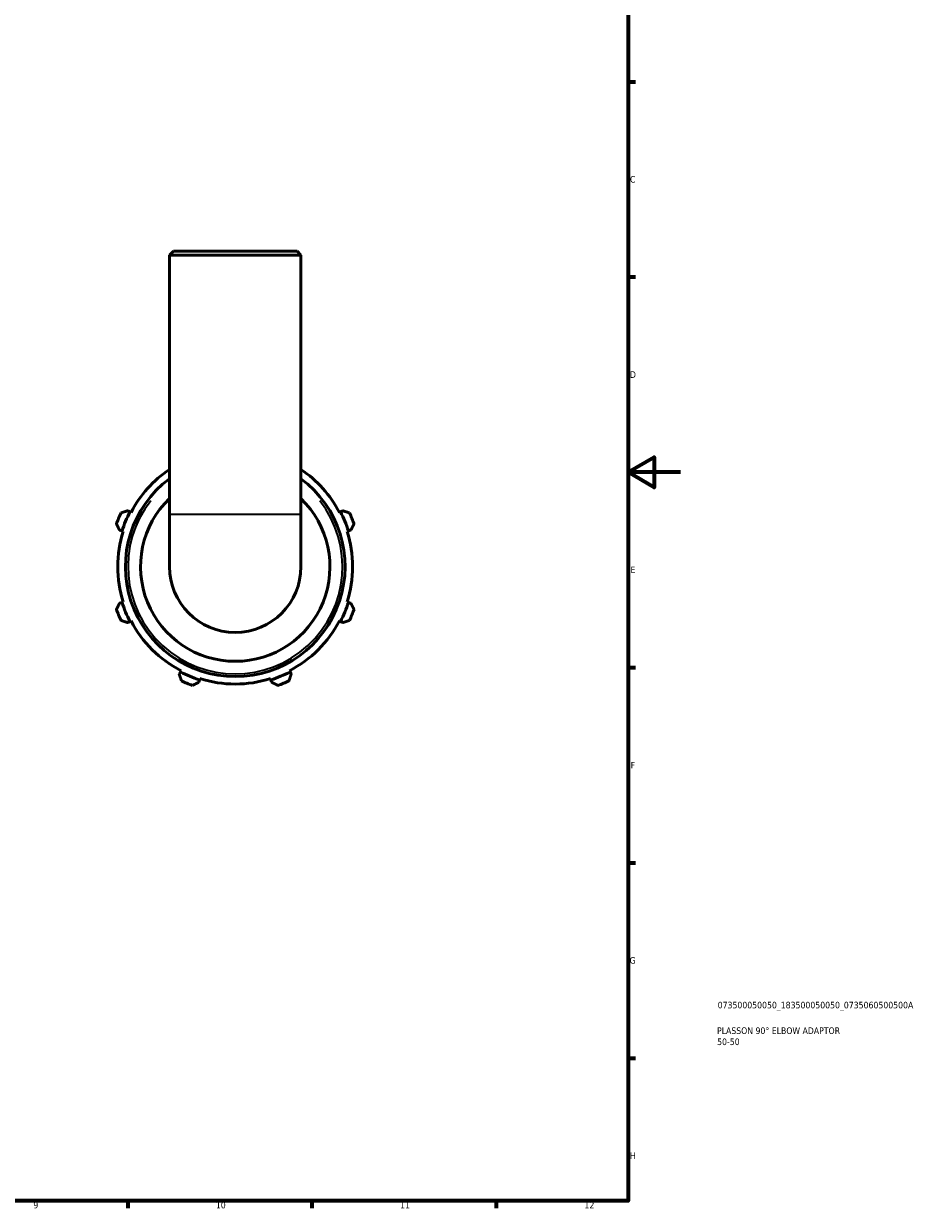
# Model space of a CAD drawing. Header units: millimetres. Extents: x 0 to 931, y 0 to 935.
# Tile 3 of 6: x 591 to 931, y 17 to 468. Entities that reach past the tile are written whole.
import ezdxf

# ---------------------------------------------------------------- set-up
doc = ezdxf.new("R2010")
doc.units = ezdxf.units.MM
for name, color, linetype, lineweight in [('Border (ISO)', 7, 'Continuous', 70), ('Title (ISO)', 7, 'Continuous', 50), ('Visible (ISO)', 7, 'Continuous', 50), ('Visible Narrow (ISO)', 7, 'Continuous', 35)]:
    doc.layers.add(name, color=color, linetype=linetype, lineweight=lineweight)
doc.styles.add('Note Text (ISO)', font='tahoma.ttf')

# ---------------------------------------------------------------- blocks, each defined once
blk = doc.blocks.new('Borders Default Border')
at = {"layer": 'Border (ISO)'}
for p, q in [((821, 445.5), (823.9, 445.5)), ((821, 371.25), (823.9, 371.25)), ((821, 222.75), (823.9, 222.75)), ((821, 148.5), (823.9, 148.5)), ((821, 74.25), (823.9, 74.25)), ((630.75, 20), (630.75, 17.1)), ((700.83, 20), (700.83, 17.1)), ((770.92, 20), (770.92, 17.1))]:
    blk.add_line(p, q, dxfattribs=at)
at = {"layer": 'Border (ISO)', "flags": 128}
for points in [[(20, 20), (20, 574), (821, 574), (821, 20), (20, 20)], [(841, 297), (821, 297), (831, 302.77), (831, 291.23), (821, 297)]]:
    blk.add_lwpolyline(points, dxfattribs=at)
at = {"layer": 'Border (ISO)', "color": 232, "true_color": 0xca0064, "char_height": 2.5, "attachment_point": 7, "style": 'Note Text (ISO)'}
for s, insert in [('C', (821.73, 407.08)), ('D', (821.73, 332.88)), ('E', (821.94, 258.63)), ('F', (822, 184.38)), ('G', (821.61, 110.08)), ('H', (821.74, 35.88)), ('9', (594.88, 17.05)), ('10', (664.29, 17.05)), ('11', (734.37, 17.1)), ('12', (804.46, 17.1))]:
    blk.add_mtext(s, dxfattribs=dict(at, insert=insert))
blk = doc.blocks.new('Title Blocks ISO')
at = {"layer": 'Title (ISO)', "color": 232, "true_color": 0xca0064, "style": 'Note Text (ISO)'}
for tag, p in [('PART_NUMBER_001', (34.08, 73.13)), ('DESCRIPTION_001', (33.84, 63.4)), ('DESCRIPTION_002', (33.88, 59.18))]:
    blk.add_attdef(tag, p, '', height=2.5, dxfattribs=at)

msp = doc.modelspace()

# ---------------------------------------------------------------- linework, layer by layer
at = {"layer": 'Visible (ISO)'}
for p, q in [((648.143, 381.099), (646.643, 379.599)), ((696.643, 379.599), (646.643, 379.599)), ((646.643, 281.099), (646.643, 379.599)), ((648.143, 381.099), (695.143, 381.099)), ((695.143, 381.099), (696.643, 379.599)), ((696.643, 281.099), (696.643, 379.599)), ((631.621, 281.933), (630.769, 282.377)), ((632.047, 281.712), (631.621, 281.933)), ((646.643, 281.099), (646.643, 261.099)), ((696.643, 261.099), (696.643, 281.099)), ((711.665, 281.933), (711.239, 281.712)), ((712.516, 282.377), (711.665, 281.933)), ((627.696, 274.956), (628.611, 274.667)), ((714.675, 274.667), (715.59, 274.956)), ((628.611, 274.667), (629.069, 274.523)), ((714.217, 274.523), (714.675, 274.667)), ((628.611, 247.531), (627.696, 247.243)), ((629.069, 247.676), (628.611, 247.531)), ((714.675, 247.531), (714.217, 247.676)), ((715.59, 247.243), (714.675, 247.531)), ((630.769, 239.822), (631.621, 240.265)), ((631.621, 240.265), (632.047, 240.487)), ((711.239, 240.487), (711.665, 240.265)), ((711.665, 240.265), (712.516, 239.822)), ((650.809, 221.077), (650.366, 220.226)), ((651.03, 221.503), (650.809, 221.077)), ((692.477, 221.077), (692.255, 221.503)), ((692.92, 220.226), (692.477, 221.077)), ((657.786, 217.152), (658.075, 218.068)), ((658.075, 218.068), (658.219, 218.525)), ((685.066, 218.525), (685.211, 218.068)), ((685.211, 218.068), (685.499, 217.152))]:
    msp.add_line(p, q, dxfattribs=at)
for radius, start, end in [(44.64, 124.05828, 152.5), (44.64, 27.5, 55.94172), (41.76, 126.77392, 53.22608), (36, 133.98296, 46.01704), (48, 154.79198, 160.20802), (45.12, 152.5, 162.5), (45.12, 17.5, 27.5), (48, 19.79198, 25.20802), (44.64, 162.5, 197.5), (44.64, 342.5, 17.5), (25, 180, 0), (48, 199.79198, 205.20802), (45.12, 197.5, 207.5), (45.12, 332.5, 342.5), (48, 334.79198, 340.20802), (44.64, 207.5, 242.5), (44.64, 297.5, 332.5), (45.12, 242.5, 252.5), (45.12, 287.5, 297.5), (48, 244.79198, 250.20802), (44.64, 252.5, 287.5), (48, 289.79198, 295.20802)]:
    msp.add_arc((671.643, 261.099), radius, start, end, dxfattribs=at)
for points, weights in [([(630.769, 282.377), (629.518, 281.968), (628.214, 281.543)], [1.006354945, 1.01216698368, 1.01718155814]), ([(715.072, 281.543), (713.768, 281.968), (712.516, 282.377)], [1.01718155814, 1.01216698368, 1.006354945]), ([(626.478, 277.352), (627.099, 276.13), (627.696, 274.956)], [1.01718155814, 1.01216698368, 1.006354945]), ([(715.59, 274.956), (716.186, 276.13), (716.807, 277.352)], [1.006354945, 1.01216698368, 1.01718155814]), ([(627.696, 247.243), (627.099, 246.069), (626.478, 244.846)], [1.006354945, 1.01216698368, 1.01718155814]), ([(716.807, 244.846), (716.186, 246.069), (715.59, 247.243)], [1.01718155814, 1.01216698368, 1.006354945]), ([(628.214, 240.656), (629.518, 240.23), (630.769, 239.822)], [1.01718155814, 1.01216698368, 1.006354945]), ([(712.516, 239.822), (713.768, 240.23), (715.072, 240.656)], [1.006354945, 1.01216698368, 1.01718155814]), ([(650.366, 220.226), (650.774, 218.974), (651.199, 217.67)], [1.006354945, 1.01216698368, 1.01718155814]), ([(655.39, 215.935), (656.613, 216.556), (657.786, 217.152)], [1.01718155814, 1.01216698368, 1.006354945]), ([(685.499, 217.152), (686.673, 216.556), (687.896, 215.935)], [1.006354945, 1.01216698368, 1.01718155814]), ([(692.086, 217.67), (692.512, 218.974), (692.92, 220.226)], [1.01718155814, 1.01216698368, 1.006354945])]:
    msp.add_rational_spline(points, weights, degree=2, dxfattribs=at)
at = {"layer": 'Visible Narrow (ISO)'}
msp.add_line((646.951, 281.099), (696.335, 281.099), dxfattribs=at)
msp.add_arc((671.643, 261.099), 40.76, 142.04868, 37.95132, dxfattribs=at)

# ---------------------------------------------------------------- block references
msp.add_blockref('Borders Default Border', (0, 0))
msp.add_blockref('Title Blocks ISO', (821, 20)).add_auto_attribs({'PART_NUMBER_001': '073500050050_183500050050_0735060500500A', 'DESCRIPTION_001': 'PLASSON 90° ELBOW ADAPTOR', 'DESCRIPTION_002': '50-50'})

doc.saveas('drawing.dxf')
